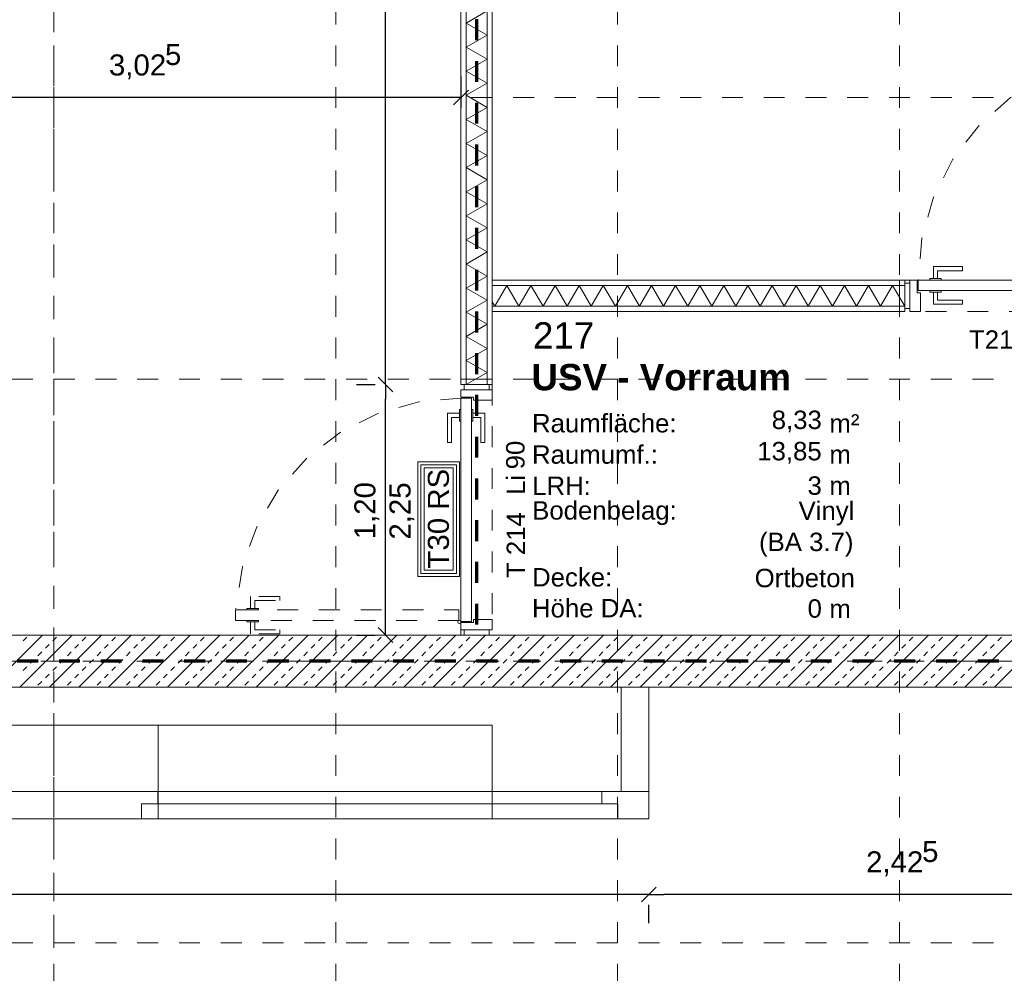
# Model space of a CAD drawing. Header units: metres. Extents: x -45.2 to 14.3, y -31.8 to 10.2.
# Tile 56 of 141: x -28.5 to -23.8, y -6.9 to -2.3. Entities that reach past the tile are written whole.
import ezdxf

# ---------------------------------------------------------------- set-up
doc = ezdxf.new("R2010")
doc.units = ezdxf.units.M
doc.header["$LTSCALE"] = 0.05
for name, pattern in [('Achsen 01', [5.291531, 3.175, -1.058062, 0.352704, -0.705764]), ('gestrichelt - 01', [2, 1, -1]), ('ISO-07 Punktiert', [0.889, 0.127, -0.762]), ('Raster 01', [2, 1, -1]), ('VW-01 Strichlinie kurz', [2, 1, -1])]:
    doc.linetypes.add(name, pattern=pattern)
doc.layers.get('0').update_dxf_attribs({"lineweight": 25})
for name, color, linetype, lineweight in [('013_Beton und Stahlbetonarbeiten-340 Innenwände', 7, 'Continuous', 18), ('027_Tischlerarbeiten-340 Innentüren', 7, 'Continuous', 9), ('031_Metallbauarbeiten-340 Innentüren _ Elemente', 7, 'Continuous', 9), ('039_Trockenbauarbeiten-000 Sturz', 7, 'ISO-07 Punktiert', 9), ('039_Trockenbauarbeiten-340 Gipskarton', 7, 'Continuous', 9), ('AV1-Brandschutzkonzept-Brandschutzkonzept', 7, 'Continuous', 5), ('AV1-Einrichtung Bemaßung', 7, 'Continuous', 9), ('AV1-Stempel-Raumstempel', 7, 'Continuous', 9), ('Keine', 7, 'Continuous', 9)]:
    doc.layers.add(name, color=color, linetype=linetype, lineweight=lineweight)
for name, color, linetype, lineweight, true_color in [('039_Trockenbauarbeiten-340 Dämmung', 7, 'Continuous', 9, 0xc0c0c0), ('ACTES-Einrichtung Aufsicht.', 7, 'Continuous', 9, 0xa6a6a6), ('AV1-Achsen', 1, 'Achsen 01', 18, 0xff0000), ('AV1-Raster', 7, 'Raster 01', 9, 0xa6a6a6)]:
    doc.layers.add(name, color=color, linetype=linetype, lineweight=lineweight, true_color=true_color)
doc.styles.add('Arial', font='arial.ttf')
doc.styles.add('Arial (bold)', font='arialbd.ttf')

msp = doc.modelspace()

# ---------------------------------------------------------------- linework, layer by layer
at = {"color": 0, "linetype": 'Continuous', "lineweight": 15}
for p, q in [((-26.3646, -2.6646), (-26.4354, -2.7354)), ((-26.7256, -4.1104), (-26.7963, -4.0396)), ((-26.7963, -4.0396), (-26.7256, -4.1104)), ((-26.7256, -5.3104), (-26.7963, -5.2396)), ((-25.4646, -6.4826), (-25.5354, -6.5533)), ((-25.5354, -6.5533), (-25.4646, -6.4826))]:
    msp.add_line(p, q, dxfattribs=at)
at = {"color": 0, "linetype": 'ByBlock', "lineweight": -2}
for p, q in [((-26.4, -2.7), (-26.4707, -2.7)), ((-26.761, -4.075), (-26.761, -4.0043)), ((-26.761, -4.075), (-26.761, -4.1457)), ((-26.761, -5.275), (-26.761, -5.2043)), ((-25.5, -6.518), (-25.5707, -6.518)), ((-25.5, -6.518), (-25.4293, -6.518))]:
    msp.add_line(p, q, dxfattribs=at)
at = {"layer": '013_Beton und Stahlbetonarbeiten-340 Innenwände', "color": 251, "linetype": 'Continuous', "lineweight": 13, "true_color": 0x4c4c4c}
for p, q in [((-28.4039, -5.275), (-28.6539, -5.525)), ((-28.2625, -5.275), (-28.5125, -5.525)), ((-28.1211, -5.275), (-28.3711, -5.525)), ((-27.9796, -5.275), (-28.2296, -5.525)), ((-27.8382, -5.275), (-28.0882, -5.525)), ((-27.6968, -5.275), (-27.9468, -5.525)), ((-27.5554, -5.275), (-27.8054, -5.525)), ((-27.414, -5.275), (-27.664, -5.525)), ((-27.2725, -5.275), (-27.5225, -5.525)), ((-27.1311, -5.275), (-27.3811, -5.525)), ((-26.9897, -5.275), (-27.2397, -5.525)), ((-26.8483, -5.275), (-27.0983, -5.525)), ((-26.7068, -5.275), (-26.9568, -5.525)), ((-26.5654, -5.275), (-26.8154, -5.525)), ((-26.424, -5.275), (-26.674, -5.525)), ((-26.2826, -5.275), (-26.5326, -5.525)), ((-26.1412, -5.275), (-26.3912, -5.525)), ((-25.9997, -5.275), (-26.2497, -5.525)), ((-25.8583, -5.275), (-26.1083, -5.525)), ((-25.7169, -5.275), (-25.9669, -5.525)), ((-25.5755, -5.275), (-25.8255, -5.525)), ((-25.4341, -5.275), (-25.6841, -5.525)), ((-25.2926, -5.275), (-25.5426, -5.525)), ((-25.1512, -5.275), (-25.4012, -5.525)), ((-25.0098, -5.275), (-25.2598, -5.525)), ((-24.8684, -5.275), (-25.1184, -5.525)), ((-24.7269, -5.275), (-24.9769, -5.525)), ((-24.5855, -5.275), (-24.8355, -5.525)), ((-24.4441, -5.275), (-24.6941, -5.525)), ((-24.3027, -5.275), (-24.5527, -5.525)), ((-24.1613, -5.275), (-24.4113, -5.525)), ((-24.0198, -5.275), (-24.2698, -5.525)), ((-23.8784, -5.275), (-24.1284, -5.525)), ((-23.737, -5.275), (-23.987, -5.525)), ((-23.5956, -5.275), (-23.8456, -5.525)), ((-28.4964, -5.3033), (-28.4787, -5.2856)), ((-28.3903, -5.3387), (-28.3727, -5.321)), ((-28.355, -5.3033), (-28.3373, -5.2856)), ((-28.2489, -5.3387), (-28.2312, -5.321)), ((-28.2136, -5.3033), (-28.1959, -5.2856)), ((-28.1075, -5.3387), (-28.0898, -5.321)), ((-28.0721, -5.3033), (-28.0545, -5.2856)), ((-27.9661, -5.3387), (-27.9484, -5.321)), ((-27.9307, -5.3033), (-27.913, -5.2856)), ((-27.8247, -5.3387), (-27.807, -5.321)), ((-27.7893, -5.3033), (-27.7716, -5.2856)), ((-27.6832, -5.3387), (-27.6656, -5.321)), ((-27.6479, -5.3033), (-27.6302, -5.2856)), ((-27.5418, -5.3387), (-27.5241, -5.321)), ((-27.5065, -5.3033), (-27.4888, -5.2856)), ((-27.4004, -5.3387), (-27.3827, -5.321)), ((-27.365, -5.3033), (-27.3474, -5.2856)), ((-27.259, -5.3387), (-27.2413, -5.321)), ((-27.2236, -5.3033), (-27.2059, -5.2856)), ((-27.1175, -5.3387), (-27.0999, -5.321)), ((-27.0822, -5.3033), (-27.0645, -5.2856)), ((-26.9761, -5.3387), (-26.9584, -5.321)), ((-26.9408, -5.3033), (-26.9231, -5.2856)), ((-26.8347, -5.3387), (-26.817, -5.321)), ((-26.7993, -5.3033), (-26.7817, -5.2856)), ((-26.6933, -5.3387), (-26.6756, -5.321)), ((-26.6579, -5.3033), (-26.6402, -5.2856)), ((-26.5519, -5.3387), (-26.5342, -5.321)), ((-26.5165, -5.3033), (-26.4988, -5.2856)), ((-26.4104, -5.3387), (-26.3928, -5.321)), ((-26.3751, -5.3033), (-26.3574, -5.2856)), ((-26.269, -5.3387), (-26.2513, -5.321)), ((-26.2337, -5.3033), (-26.216, -5.2856)), ((-26.1276, -5.3387), (-26.1099, -5.321)), ((-26.0922, -5.3033), (-26.0746, -5.2856)), ((-25.9862, -5.3387), (-25.9685, -5.321)), ((-25.9508, -5.3033), (-25.9331, -5.2856)), ((-25.8448, -5.3387), (-25.8271, -5.321)), ((-25.8094, -5.3033), (-25.7917, -5.2856)), ((-25.7033, -5.3387), (-25.6857, -5.321)), ((-25.668, -5.3033), (-25.6503, -5.2856)), ((-25.5619, -5.3387), (-25.5442, -5.321)), ((-25.5266, -5.3033), (-25.5089, -5.2856)), ((-25.4205, -5.3387), (-25.4028, -5.321)), ((-25.3851, -5.3033), (-25.3675, -5.2856)), ((-25.2791, -5.3387), (-25.2614, -5.321)), ((-25.2437, -5.3033), (-25.226, -5.2856)), ((-25.1376, -5.3387), (-25.12, -5.321)), ((-25.1023, -5.3033), (-25.0846, -5.2856)), ((-24.9962, -5.3387), (-24.9785, -5.321)), ((-24.9609, -5.3033), (-24.9432, -5.2856)), ((-24.8548, -5.3387), (-24.8371, -5.321)), ((-24.8194, -5.3033), (-24.8018, -5.2856)), ((-24.7134, -5.3387), (-24.6957, -5.321)), ((-24.678, -5.3033), (-24.6603, -5.2856)), ((-24.572, -5.3387), (-24.5543, -5.321)), ((-24.5366, -5.3033), (-24.5189, -5.2856)), ((-24.4305, -5.3387), (-24.4129, -5.321)), ((-24.3952, -5.3033), (-24.3775, -5.2856)), ((-24.2891, -5.3387), (-24.2714, -5.321)), ((-24.2538, -5.3033), (-24.2361, -5.2856)), ((-24.1477, -5.3387), (-24.13, -5.321)), ((-24.1123, -5.3033), (-24.0947, -5.2856)), ((-24.0063, -5.3387), (-23.9886, -5.321)), ((-23.9709, -5.3033), (-23.9532, -5.2856)), ((-23.8649, -5.3387), (-23.8472, -5.321)), ((-23.8295, -5.3033), (-23.8118, -5.2856)), ((-28.4257, -5.374), (-28.408, -5.3563)), ((-28.2843, -5.374), (-28.2666, -5.3563)), ((-28.1428, -5.374), (-28.1252, -5.3563)), ((-28.0014, -5.374), (-27.9838, -5.3563)), ((-27.86, -5.374), (-27.8423, -5.3563)), ((-27.7186, -5.374), (-27.7009, -5.3563)), ((-27.5772, -5.374), (-27.5595, -5.3563)), ((-27.4357, -5.374), (-27.4181, -5.3563)), ((-27.2943, -5.374), (-27.2766, -5.3563)), ((-27.1529, -5.374), (-27.1352, -5.3563)), ((-27.0115, -5.374), (-26.9938, -5.3563)), ((-26.8701, -5.374), (-26.8524, -5.3563)), ((-26.7286, -5.374), (-26.711, -5.3563)), ((-26.5872, -5.374), (-26.5695, -5.3563)), ((-26.4458, -5.374), (-26.4281, -5.3563)), ((-26.3044, -5.374), (-26.2867, -5.3563)), ((-26.163, -5.374), (-26.1453, -5.3563)), ((-26.0215, -5.374), (-26.0039, -5.3563)), ((-25.8801, -5.374), (-25.8624, -5.3563)), ((-25.7387, -5.374), (-25.721, -5.3563)), ((-25.5973, -5.374), (-25.5796, -5.3563)), ((-25.4558, -5.374), (-25.4382, -5.3563)), ((-25.3144, -5.374), (-25.2967, -5.3563)), ((-25.173, -5.374), (-25.1553, -5.3563)), ((-25.0316, -5.374), (-25.0139, -5.3563)), ((-24.8902, -5.374), (-24.8725, -5.3563)), ((-24.7487, -5.374), (-24.7311, -5.3563)), ((-24.6073, -5.374), (-24.5896, -5.3563)), ((-24.4659, -5.374), (-24.4482, -5.3563)), ((-24.3245, -5.374), (-24.3068, -5.3563)), ((-24.1831, -5.374), (-24.1654, -5.3563)), ((-24.0416, -5.374), (-24.024, -5.3563)), ((-23.9002, -5.374), (-23.8825, -5.3563)), ((-28.461, -5.4094), (-28.4434, -5.3917)), ((-28.3196, -5.4094), (-28.3019, -5.3917)), ((-28.1782, -5.4094), (-28.1605, -5.3917)), ((-28.0368, -5.4094), (-28.0191, -5.3917)), ((-27.8954, -5.4094), (-27.8777, -5.3917)), ((-27.7539, -5.4094), (-27.7363, -5.3917)), ((-27.6125, -5.4094), (-27.5948, -5.3917)), ((-27.4711, -5.4094), (-27.4534, -5.3917)), ((-27.3297, -5.4094), (-27.312, -5.3917)), ((-27.1883, -5.4094), (-27.1706, -5.3917)), ((-27.0468, -5.4094), (-27.0292, -5.3917)), ((-26.9054, -5.4094), (-26.8877, -5.3917)), ((-26.764, -5.4094), (-26.7463, -5.3917)), ((-26.6226, -5.4094), (-26.6049, -5.3917)), ((-26.4811, -5.4094), (-26.4635, -5.3917)), ((-26.3397, -5.4094), (-26.322, -5.3917)), ((-26.1983, -5.4094), (-26.1806, -5.3917)), ((-26.0569, -5.4094), (-26.0392, -5.3917)), ((-25.9155, -5.4094), (-25.8978, -5.3917)), ((-25.774, -5.4094), (-25.7564, -5.3917)), ((-25.6326, -5.4094), (-25.6149, -5.3917)), ((-25.4912, -5.4094), (-25.4735, -5.3917)), ((-25.3498, -5.4094), (-25.3321, -5.3917)), ((-25.2084, -5.4094), (-25.1907, -5.3917)), ((-25.0669, -5.4094), (-25.0493, -5.3917)), ((-24.9255, -5.4094), (-24.9078, -5.3917)), ((-24.7841, -5.4094), (-24.7664, -5.3917)), ((-24.6427, -5.4094), (-24.625, -5.3917)), ((-24.5012, -5.4094), (-24.4836, -5.3917)), ((-24.3598, -5.4094), (-24.3422, -5.3917)), ((-24.2184, -5.4094), (-24.2007, -5.3917)), ((-24.077, -5.4094), (-24.0593, -5.3917)), ((-23.9356, -5.4094), (-23.9179, -5.3917)), ((-28.4964, -5.4447), (-28.4787, -5.427)), ((-28.3903, -5.4801), (-28.3727, -5.4624)), ((-28.355, -5.4447), (-28.3373, -5.427)), ((-28.2489, -5.4801), (-28.2312, -5.4624)), ((-28.2136, -5.4447), (-28.1959, -5.427)), ((-28.1075, -5.4801), (-28.0898, -5.4624)), ((-28.0721, -5.4447), (-28.0545, -5.427)), ((-27.9661, -5.4801), (-27.9484, -5.4624)), ((-27.9307, -5.4447), (-27.913, -5.427)), ((-27.8247, -5.4801), (-27.807, -5.4624)), ((-27.7893, -5.4447), (-27.7716, -5.427)), ((-27.6832, -5.4801), (-27.6656, -5.4624)), ((-27.6479, -5.4447), (-27.6302, -5.427)), ((-27.5418, -5.4801), (-27.5241, -5.4624)), ((-27.5065, -5.4447), (-27.4888, -5.427)), ((-27.4004, -5.4801), (-27.3827, -5.4624)), ((-27.365, -5.4447), (-27.3474, -5.427)), ((-27.259, -5.4801), (-27.2413, -5.4624)), ((-27.2236, -5.4447), (-27.2059, -5.427)), ((-27.1175, -5.4801), (-27.0999, -5.4624)), ((-27.0822, -5.4447), (-27.0645, -5.427)), ((-26.9761, -5.4801), (-26.9584, -5.4624)), ((-26.9408, -5.4447), (-26.9231, -5.427)), ((-26.8347, -5.4801), (-26.817, -5.4624)), ((-26.7993, -5.4447), (-26.7817, -5.427)), ((-26.6933, -5.4801), (-26.6756, -5.4624)), ((-26.6579, -5.4447), (-26.6402, -5.427)), ((-26.5519, -5.4801), (-26.5342, -5.4624)), ((-26.5165, -5.4447), (-26.4988, -5.427)), ((-26.4104, -5.4801), (-26.3928, -5.4624)), ((-26.3751, -5.4447), (-26.3574, -5.427)), ((-26.269, -5.4801), (-26.2513, -5.4624)), ((-26.2337, -5.4447), (-26.216, -5.427)), ((-26.1276, -5.4801), (-26.1099, -5.4624)), ((-26.0922, -5.4447), (-26.0746, -5.427)), ((-25.9862, -5.4801), (-25.9685, -5.4624)), ((-25.9508, -5.4447), (-25.9331, -5.427)), ((-25.8448, -5.4801), (-25.8271, -5.4624)), ((-25.8094, -5.4447), (-25.7917, -5.427)), ((-25.7033, -5.4801), (-25.6857, -5.4624)), ((-25.668, -5.4447), (-25.6503, -5.427)), ((-25.5619, -5.4801), (-25.5442, -5.4624)), ((-25.5266, -5.4447), (-25.5089, -5.427)), ((-25.4205, -5.4801), (-25.4028, -5.4624)), ((-25.3851, -5.4447), (-25.3675, -5.427)), ((-25.2791, -5.4801), (-25.2614, -5.4624)), ((-25.2437, -5.4447), (-25.226, -5.427)), ((-25.1376, -5.4801), (-25.12, -5.4624)), ((-25.1023, -5.4447), (-25.0846, -5.427)), ((-24.9962, -5.4801), (-24.9785, -5.4624)), ((-24.9609, -5.4447), (-24.9432, -5.427)), ((-24.8548, -5.4801), (-24.8371, -5.4624)), ((-24.8194, -5.4447), (-24.8018, -5.427)), ((-24.7134, -5.4801), (-24.6957, -5.4624)), ((-24.678, -5.4447), (-24.6603, -5.427)), ((-24.572, -5.4801), (-24.5543, -5.4624)), ((-24.5366, -5.4447), (-24.5189, -5.427)), ((-24.4305, -5.4801), (-24.4129, -5.4624)), ((-24.3952, -5.4447), (-24.3775, -5.427)), ((-24.2891, -5.4801), (-24.2714, -5.4624)), ((-24.2538, -5.4447), (-24.2361, -5.427)), ((-24.1477, -5.4801), (-24.13, -5.4624)), ((-24.1123, -5.4447), (-24.0947, -5.427)), ((-24.0063, -5.4801), (-23.9886, -5.4624)), ((-23.9709, -5.4447), (-23.9532, -5.427)), ((-23.8649, -5.4801), (-23.8472, -5.4624)), ((-23.8295, -5.4447), (-23.8118, -5.427)), ((-28.4257, -5.5154), (-28.408, -5.4978)), ((-28.2843, -5.5154), (-28.2666, -5.4978)), ((-28.1428, -5.5154), (-28.1252, -5.4978)), ((-28.0014, -5.5154), (-27.9838, -5.4978)), ((-27.86, -5.5154), (-27.8423, -5.4978)), ((-27.7186, -5.5154), (-27.7009, -5.4978)), ((-27.5772, -5.5154), (-27.5595, -5.4978)), ((-27.4357, -5.5154), (-27.4181, -5.4978)), ((-27.2943, -5.5154), (-27.2766, -5.4978)), ((-27.1529, -5.5154), (-27.1352, -5.4978)), ((-27.0115, -5.5154), (-26.9938, -5.4978)), ((-26.8701, -5.5154), (-26.8524, -5.4978)), ((-26.7286, -5.5154), (-26.711, -5.4978)), ((-26.5872, -5.5154), (-26.5695, -5.4978)), ((-26.4458, -5.5154), (-26.4281, -5.4978)), ((-26.3044, -5.5154), (-26.2867, -5.4978)), ((-26.163, -5.5154), (-26.1453, -5.4978)), ((-26.0215, -5.5154), (-26.0039, -5.4978)), ((-25.8801, -5.5154), (-25.8624, -5.4978)), ((-25.7387, -5.5154), (-25.721, -5.4978)), ((-25.5973, -5.5154), (-25.5796, -5.4978)), ((-25.4558, -5.5154), (-25.4382, -5.4978)), ((-25.3144, -5.5154), (-25.2967, -5.4978)), ((-25.173, -5.5154), (-25.1553, -5.4978)), ((-25.0316, -5.5154), (-25.0139, -5.4978)), ((-24.8902, -5.5154), (-24.8725, -5.4978)), ((-24.7487, -5.5154), (-24.7311, -5.4978)), ((-24.6073, -5.5154), (-24.5896, -5.4978)), ((-24.4659, -5.5154), (-24.4482, -5.4978)), ((-24.3245, -5.5154), (-24.3068, -5.4978)), ((-24.1831, -5.5154), (-24.1654, -5.4978)), ((-24.0416, -5.5154), (-24.024, -5.4978)), ((-23.9002, -5.5154), (-23.8825, -5.4978))]:
    msp.add_line(p, q, dxfattribs=at)
at = {"layer": '013_Beton und Stahlbetonarbeiten-340 Innenwände'}
msp.add_lwpolyline([(-22.825, -5.275), (-22.825, -5.525), (-39.025, -5.525), (-39.025, -5.275)], close=True, dxfattribs=at)
at = {"layer": '027_Tischlerarbeiten-340 Innentüren', "color": 253, "linetype": 'gestrichelt - 01', "lineweight": 9, "true_color": 0xa6a6a6}
for points in [[(-23.2008, -2.4968), (-23.4018, -2.528), (-23.5933, -2.5966), (-23.7684, -2.7001), (-23.9208, -2.8348), (-24.045, -2.9959), (-24.1366, -3.1775), (-24.1923, -3.3731), (-24.21, -3.5758)], [(-26.3992, -4.14), (-26.6019, -4.1577), (-26.7975, -4.2134), (-26.9791, -4.305), (-27.1402, -4.4292), (-27.2749, -4.5816), (-27.3784, -4.7567), (-27.447, -4.9482), (-27.4782, -5.1492)]]:
    msp.add_lwpolyline(points, dxfattribs=at)
at = {"layer": '027_Tischlerarbeiten-340 Innentüren'}
for points in [[(-24.1375, -3.5675), (-24.1175, -3.5675), (-24.1175, -3.53), (-23.9975, -3.53), (-23.9975, -3.51), (-24.1375, -3.51)], [(-24.215, -3.575), (-24.215, -3.635), (-24.2, -3.635), (-24.2, -3.725), (-24.25, -3.725), (-24.25, -3.575)], [(-23.14, -3.625), (-24.21, -3.625), (-24.21, -3.575), (-23.14, -3.575)], [(-24.155, -3.575), (-24.155, -3.5675), (-24.1, -3.5675), (-24.1, -3.575)], [(-24.275, -3.71), (-24.275, -3.59), (-24.25, -3.59), (-24.25, -3.71)], [(-24.155, -3.6325), (-24.155, -3.625), (-24.1, -3.625), (-24.1, -3.6325)], [(-24.1375, -3.6325), (-24.1175, -3.6325), (-24.1175, -3.67), (-23.9975, -3.67), (-23.9975, -3.69), (-24.1375, -3.69)], [(-26.4, -4.135), (-26.34, -4.135), (-26.34, -4.15), (-26.25, -4.15), (-26.25, -4.1), (-26.4, -4.1)], [(-26.265, -4.1), (-26.385, -4.1), (-26.385, -4.075), (-26.265, -4.075)], [(-26.4, -5.21), (-26.4, -4.14), (-26.35, -4.14), (-26.35, -5.21)], [(-26.4, -4.25), (-26.4075, -4.25), (-26.4075, -4.195), (-26.4, -4.195)], [(-26.3425, -4.25), (-26.35, -4.25), (-26.35, -4.195), (-26.3425, -4.195)], [(-26.4075, -4.2125), (-26.4075, -4.2325), (-26.445, -4.2325), (-26.445, -4.3525), (-26.465, -4.3525), (-26.465, -4.2125)], [(-26.3425, -4.2125), (-26.3425, -4.2325), (-26.305, -4.2325), (-26.305, -4.3525), (-26.285, -4.3525), (-26.285, -4.2125)], [(-26.415, -5.2125), (-26.4128, -5.2072), (-26.4075, -5.205), (-26.4022, -5.2072), (-26.4, -5.2125), (-26.4022, -5.2178), (-26.4075, -5.22), (-26.4128, -5.2178)], [(-26.4, -5.215), (-26.34, -5.215), (-26.34, -5.2), (-26.25, -5.2), (-26.25, -5.25), (-26.4, -5.25)], [(-26.265, -5.275), (-26.385, -5.275), (-26.385, -5.25), (-26.265, -5.25)]]:
    msp.add_lwpolyline(points, close=True, dxfattribs=at)
at = {"layer": '027_Tischlerarbeiten-340 Innentüren', "color": 253, "linetype": 'gestrichelt - 01', "lineweight": 9, "true_color": 0xa6a6a6}
for points in [[(-27.4075, -5.1475), (-27.3875, -5.1475), (-27.3875, -5.11), (-27.2675, -5.11), (-27.2675, -5.09), (-27.4075, -5.09)], [(-26.41, -5.205), (-27.48, -5.205), (-27.48, -5.155), (-26.41, -5.155)], [(-27.37, -5.1475), (-27.37, -5.155), (-27.425, -5.155), (-27.425, -5.1475)], [(-27.37, -5.205), (-27.37, -5.2125), (-27.425, -5.2125), (-27.425, -5.205)], [(-27.4075, -5.2125), (-27.3875, -5.2125), (-27.3875, -5.25), (-27.2675, -5.25), (-27.2675, -5.27), (-27.4075, -5.27)]]:
    msp.add_lwpolyline(points, close=True, dxfattribs=at)
at = {"layer": '039_Trockenbauarbeiten-000 Sturz', "linetype": 'VW-01 Strichlinie kurz'}
for points in [[(-24.275, -3.725), (-24.275, -3.575), (-23.075, -3.575), (-23.075, -3.725)], [(-26.25, -5.275), (-26.4, -5.275), (-26.4, -4.075), (-26.25, -4.075)]]:
    msp.add_lwpolyline(points, close=True, dxfattribs=at)
at = {"layer": '039_Trockenbauarbeiten-340 Dämmung'}
for points in [[(-26.375, -4.075), (-26.375, -0.125), (-26.275, -0.125), (-26.275, -4.075)], [(-24.275, -3.6), (-26.25, -3.6), (-26.25, -3.7), (-24.275, -3.7)]]:
    msp.add_lwpolyline(points, close=True, dxfattribs=at)
for points in [[(-26.375, -4.075), (-26.275, -4.0173), (-26.375, -3.9595), (-26.275, -3.9018), (-26.375, -3.8441), (-26.275, -3.7863), (-26.375, -3.7286), (-26.275, -3.6709), (-26.375, -3.6131), (-26.275, -3.5554), (-26.375, -3.4976), (-26.275, -3.4399), (-26.375, -3.3822), (-26.275, -3.3244), (-26.375, -3.2667), (-26.275, -3.209), (-26.375, -3.1512), (-26.275, -3.0935), (-26.375, -3.0358), (-26.275, -2.978), (-26.375, -2.9203), (-26.275, -2.8626), (-26.375, -2.8048), (-26.275, -2.7471), (-26.375, -2.6894), (-26.275, -2.6316), (-26.375, -2.5739), (-26.275, -2.5162), (-26.375, -2.4584), (-26.275, -2.4007), (-26.375, -2.3429), (-26.275, -2.2852)], [(-24.275, -3.7), (-24.3327, -3.6), (-24.3905, -3.7), (-24.4482, -3.6), (-24.5059, -3.7), (-24.5637, -3.6), (-24.6214, -3.7), (-24.6791, -3.6), (-24.7369, -3.7), (-24.7946, -3.6), (-24.8524, -3.7), (-24.9101, -3.6), (-24.9678, -3.7), (-25.0256, -3.6), (-25.0833, -3.7), (-25.141, -3.6), (-25.1988, -3.7), (-25.2565, -3.6), (-25.3142, -3.7), (-25.372, -3.6), (-25.4297, -3.7), (-25.4874, -3.6), (-25.5452, -3.7), (-25.6029, -3.6), (-25.6606, -3.7), (-25.7184, -3.6), (-25.7761, -3.7), (-25.8338, -3.6), (-25.8916, -3.7), (-25.9493, -3.6), (-26.0071, -3.7), (-26.0648, -3.6), (-26.1225, -3.7), (-26.1803, -3.6), (-26.238, -3.7), (-26.25, -3.6792)]]:
    msp.add_lwpolyline(points, dxfattribs=at)
at = {"layer": '039_Trockenbauarbeiten-340 Gipskarton'}
for points in [[(-26.4, -4.075), (-26.4, -0.125), (-26.375, -0.125), (-26.375, -4.075)], [(-26.25, -4.075), (-26.25, -0.125), (-26.275, -0.125), (-26.275, -4.075)], [(-24.275, -3.6), (-24.275, -3.575), (-26.25, -3.575), (-26.25, -3.6)], [(-24.3, -3.575), (-24.3, -3.725), (-24.275, -3.725), (-24.275, -3.575)], [(-26.25, -3.7), (-26.25, -3.725), (-24.275, -3.725), (-24.275, -3.7)], [(-26.25, -4.05), (-26.4, -4.05), (-26.4, -4.075), (-26.25, -4.075)]]:
    msp.add_lwpolyline(points, close=True, dxfattribs=at)
at = {"layer": 'ACTES-Einrichtung Aufsicht.', "color": 251, "true_color": 0x555555}
for points in [[(-25.6321, -5.525), (-25.5, -5.525), (-25.5, -6.0241), (-25.6321, -6.0241)], [(-36.6, -6.0241), (-25.5, -6.0241), (-25.5, -6.1562), (-36.6, -6.1562)]]:
    msp.add_lwpolyline(points, close=True, dxfattribs=at)
at = {"layer": 'ACTES-Einrichtung Aufsicht.'}
for points in [[(-29.45, -5.7062), (-27.85, -5.7062), (-27.85, -6.1562), (-29.45, -6.1562)], [(-29.45, -6.0241), (-27.85, -6.0241), (-27.85, -5.7062), (-29.45, -5.7062)], [(-27.85, -5.7062), (-26.25, -5.7062), (-26.25, -6.1562), (-27.85, -6.1562)], [(-27.85, -6.1562), (-26.25, -6.1562), (-26.25, -5.7062), (-27.85, -5.7062)], [(-27.8518, -6.0241), (-25.7257, -6.0241), (-25.7257, -6.084), (-27.8518, -6.084)], [(-27.9292, -6.084), (-25.6485, -6.084), (-25.6485, -6.1562), (-27.9292, -6.1562)]]:
    msp.add_lwpolyline(points, close=True, dxfattribs=at)
at = {"layer": 'AV1-Achsen'}
for p, q in [((-28.35, -26.5), (-28.35, 4.9)), ((-43.35, -5.4), (4.2, -5.4))]:
    msp.add_line(p, q, dxfattribs=at)
at = {"layer": 'AV1-Brandschutzkonzept-Brandschutzkonzept', "color": 220, "linetype": 'gestrichelt - 01', "lineweight": 70, "true_color": 0xff00bc}
msp.add_line((-26.325, -0.125), (-26.325, -5.275), dxfattribs=at)
at = {"layer": 'AV1-Brandschutzkonzept-Brandschutzkonzept', "color": 40, "linetype": 'gestrichelt - 01', "lineweight": 70, "true_color": 0xffc000}
msp.add_line((-22.825, -5.4), (-39.15, -5.4), dxfattribs=at)
at = {"layer": 'AV1-Brandschutzkonzept-Brandschutzkonzept', "color": 7, "linetype": 'Continuous'}
msp.add_lwpolyline([(-26.6069, -4.4446), (-26.4069, -4.4446), (-26.4069, -4.9946), (-26.6069, -4.9946)], close=True, dxfattribs=at)
at = {"layer": 'AV1-Brandschutzkonzept-Brandschutzkonzept', "color": 12, "linetype": 'Continuous', "true_color": 0xdd0000}
for points in [[(-26.5919, -4.4596), (-26.5919, -4.9796), (-26.4219, -4.9796), (-26.4219, -4.4596)], [(-26.4369, -4.9646), (-26.5769, -4.9646), (-26.5769, -4.4746), (-26.4369, -4.4746)]]:
    msp.add_lwpolyline(points, close=True, dxfattribs=at)
at = {"layer": 'AV1-Einrichtung Bemaßung', "color": 0, "lineweight": -2}
for p, q in [((-26.761, -4.0043), (-26.761, -0.1957)), ((-26.4, -2.6), (-26.4, -2.75)), ((-26.4707, -2.7), (-29.3543, -2.7)), ((-26.9, -4.075), (-26.811, -4.075)), ((-26.9, -4.075), (-26.811, -4.075)), ((-26.761, -5.2043), (-26.761, -4.1457)), ((-26.9, -5.275), (-26.811, -5.275)), ((-25.5707, -6.518), (-36.5293, -6.518)), ((-23.1457, -6.518), (-25.4293, -6.518)), ((-25.5, -6.6562), (-25.5, -6.568)), ((-25.5, -6.6562), (-25.5, -6.568))]:
    msp.add_line(p, q, dxfattribs=at)
at = {"layer": 'AV1-Raster'}
for p, q in [((-28.35, -22.95), (-28.35, 1.35)), ((-27, -22.95), (-27, 1.35)), ((-25.65, -22.95), (-25.65, 1.35)), ((-24.3, -22.95), (-24.3, 1.35)), ((1.35, -2.7), (-40.5, -2.7)), ((1.35, -4.05), (-40.5, -4.05)), ((1.35, -5.4), (-40.5, -5.4)), ((1.35, -6.75), (-40.5, -6.75))]:
    msp.add_line(p, q, dxfattribs=at)
at = {"layer": 'Defpoints', "color": 0, "lineweight": 0}
for p, q in [((-26.761, -4.075), (-26.761, -4.075)), ((-26.4, -4.075), (-26.4, -4.075)), ((-26.4, -4.075), (-26.4, -4.075)), ((-26.4, -5.275), (-26.4, -5.275)), ((-25.525, -5.5), (-25.525, -5.5)), ((-25.5, -6.1562), (-25.5, -6.1562)), ((-25.5, -6.1562), (-25.5, -6.1562)), ((-25.5, -6.518), (-25.5, -6.518))]:
    msp.add_line(p, q, dxfattribs=at)
at = {"layer": 'Keine', "color": 8, "linetype": 'Continuous', "lineweight": 13, "true_color": 0x808080}
msp.add_lwpolyline([(-39.025, -5.525), (-23.075, -5.525), (-23.075, -21.475), (-39.025, -21.475)], close=True, dxfattribs=at)

# ---------------------------------------------------------------- texts
at = {"layer": '031_Metallbauarbeiten-340 Innentüren _ Elemente', "insert": (-23.967, -3.9051), "char_height": 0.08826, "attachment_point": 7, "style": 'Arial'}
msp.add_mtext('T213', dxfattribs=at)
at = {"layer": '031_Metallbauarbeiten-340 Innentüren _ Elemente', "char_height": 0.08826, "attachment_point": 7, "rotation": 90, "style": 'Arial'}
for s, insert in [('90', (-26.0944, -4.4813)), ('Li', (-26.0929, -4.6037)), ('T 214', (-26.0929, -5.0018))]:
    msp.add_mtext(s, dxfattribs=dict(at, insert=insert))
at = {"layer": 'AV1-Brandschutzkonzept-Brandschutzkonzept', "color": 12, "true_color": 0xdd0000, "insert": (-26.4564, -4.9565), "char_height": 0.10087, "attachment_point": 7, "rotation": 90, "style": 'Arial'}
msp.add_mtext('T30 RS', dxfattribs=at)
at = {"layer": 'AV1-Einrichtung Bemaßung', "color": 0, "attachment_point": 7, "style": 'Arial'}
for s, insert, char_height in [('5', (-27.8176, -2.5458), 0.1009), ('3,02', (-28.086, -2.6131), 0.10087), ('5', (-24.1917, -6.3638), 0.1009), ('2,42', (-24.4601, -6.431), 0.10087)]:
    msp.add_mtext(s, dxfattribs=dict(at, insert=insert, char_height=char_height))
at = {"layer": 'AV1-Einrichtung Bemaßung', "color": 0, "insert": (-26.7911, -4.8164), "char_height": 0.10087, "attachment_point": 7, "rotation": 90, "style": 'Arial'}
msp.add_mtext('1,20', dxfattribs=at)
at = {"layer": 'AV1-Einrichtung Bemaßung', "insert": (-26.6228, -4.8179), "char_height": 0.10087, "attachment_point": 7, "rotation": 90, "style": 'Arial'}
msp.add_mtext('2,25', dxfattribs=at)
at = {"layer": 'AV1-Stempel-Raumstempel', "attachment_point": 7}
for s, insert, char_height, style in [('217', (-26.0552, -3.9026), 0.12609, 'Arial'), ('USV - Vorraum', (-26.0626, -4.1043), 0.12609, 'Arial (bold)'), ('Raumfläche:', (-26.0597, -4.3056), 0.088263, 'Arial'), ('8,33', (-24.9119, -4.3045), 0.08826, 'Arial'), ('m²', (-24.6357, -4.3052), 0.08826, 'Arial'), ('Raumumf.:', (-26.0597, -4.4556), 0.08826, 'Arial'), ('13,85', (-24.9812, -4.4545), 0.08826, 'Arial'), ('m', (-24.6357, -4.4541), 0.0883, 'Arial'), ('LRH:', (-26.059, -4.6041), 0.08826, 'Arial'), ('3', (-24.7405, -4.6045), 0.0883, 'Arial'), ('m', (-24.6357, -4.6041), 0.0883, 'Arial'), ('Bodenbelag:', (-26.059, -4.7486), 0.088263, 'Arial'), ('Vinyl', (-24.7833, -4.7504), 0.08826, 'Arial'), ('(BA 3.7)', (-24.9725, -4.8994), 0.08826, 'Arial'), ('Decke:', (-26.0595, -5.0437), 0.08826, 'Arial'), ('Ortbeton', (-24.9935, -5.0471), 0.08826, 'Arial'), ('Höhe DA:', (-26.0599, -5.1918), 0.08826, 'Arial'), ('0', (-24.7402, -5.1934), 0.0883, 'Arial'), ('m', (-24.6357, -5.1931), 0.0883, 'Arial')]:
    msp.add_mtext(s, dxfattribs=dict(at, insert=insert, char_height=char_height, style=style))

doc.saveas('drawing.dxf')
